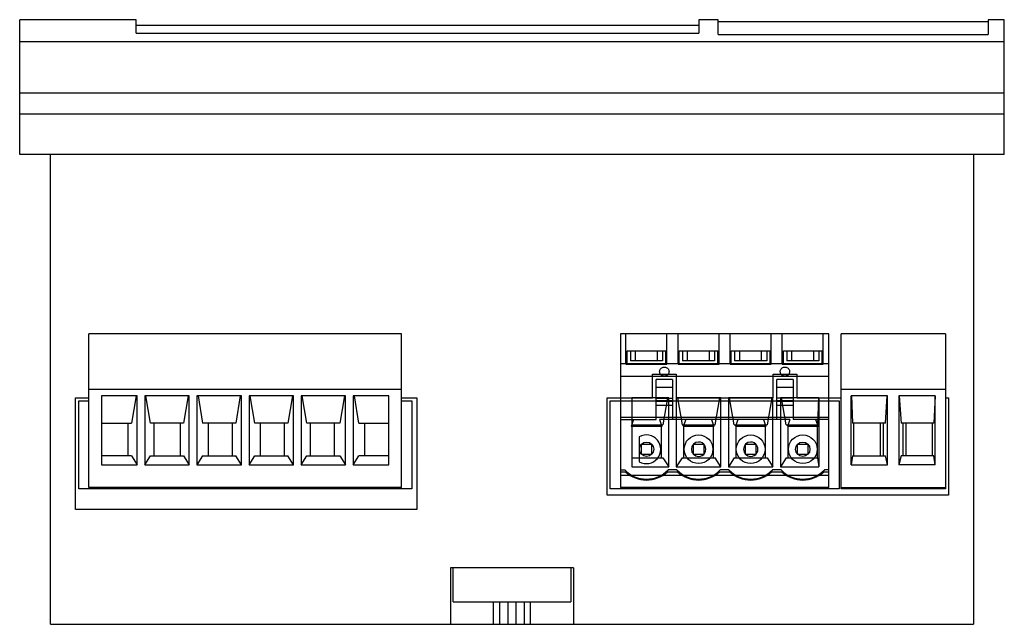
# Model space of a CAD drawing. Header units: millimetres. Extents: x 14.4 to 110.4, y 56.8 to 115.7.
import ezdxf

# ---------------------------------------------------------------- set-up
doc = ezdxf.new("R2010")
doc.units = ezdxf.units.MM
doc.header["$LTSCALE"] = 11.187318
doc.layers.get('0').update_dxf_attribs({"linetype": 'CONTINUOUS'})
doc.layers.add('INTFCLR_37563', color=7, linetype='CONTINUOUS')

msp = doc.modelspace()

# ---------------------------------------------------------------- linework, layer by layer
at = {"color": 7, "linetype": 'Continuous'}
for p, q in [((14.356, 102.553), (14.356, 115.711)), ((25.726, 115.711), (14.356, 115.711)), ((25.726, 114.384), (25.726, 115.711)), ((80.586, 115.711), (80.586, 114.384)), ((82.471, 115.711), (80.586, 115.711)), ((82.471, 114.253), (82.471, 115.711)), ((108.771, 115.503), (82.471, 115.503)), ((110.356, 115.711), (108.771, 115.711)), ((108.771, 115.711), (108.771, 114.253)), ((110.356, 102.553), (110.356, 115.711)), ((80.586, 115.155), (25.726, 115.155)), ((25.726, 114.384), (80.586, 114.384)), ((82.471, 114.253), (108.771, 114.253)), ((110.356, 113.555), (14.356, 113.555)), ((110.356, 108.56), (14.356, 108.56)), ((110.356, 106.493), (14.356, 106.493)), ((110.356, 102.553), (14.356, 102.553)), ((17.356, 56.753), (17.356, 102.553)), ((107.356, 102.553), (107.356, 56.753)), ((21.106, 70.078), (21.106, 85.078)), ((51.586, 85.078), (21.106, 85.078)), ((51.586, 70.078), (51.586, 85.078)), ((104.606, 85.078), (94.446, 85.078)), ((94.446, 69.953), (94.446, 85.078)), ((104.606, 85.078), (104.606, 69.953)), ((76.056, 81.153), (78.356, 81.153)), ((76.056, 78.853), (76.056, 81.153)), ((78.356, 81.153), (78.356, 78.853)), ((87.816, 81.153), (90.116, 81.153)), ((87.816, 78.853), (87.816, 81.153)), ((90.116, 81.153), (90.116, 78.853)), ((19.806, 67.953), (19.806, 78.853)), ((19.806, 78.853), (21.106, 78.853)), ((21.106, 79.678), (51.586, 79.678)), ((22.346, 79.028), (22.346, 72.295)), ((25.811, 79.028), (22.346, 79.028)), ((25.704, 79.028), (25.256, 76.378)), ((25.811, 72.295), (25.811, 79.028)), ((26.56, 79.028), (26.56, 72.295)), ((30.891, 79.028), (26.56, 79.028)), ((27.115, 76.378), (26.667, 79.028)), ((30.784, 79.028), (30.336, 76.378)), ((30.891, 72.295), (30.891, 79.028)), ((31.64, 79.028), (31.64, 72.295)), ((35.971, 79.028), (31.64, 79.028)), ((31.747, 79.028), (32.195, 76.378)), ((35.864, 79.028), (35.416, 76.378)), ((35.971, 72.295), (35.971, 79.028)), ((36.72, 79.028), (36.72, 72.295)), ((41.051, 79.028), (36.72, 79.028)), ((37.275, 76.378), (36.827, 79.028)), ((40.944, 79.028), (40.496, 76.378)), ((41.051, 72.295), (41.051, 79.028)), ((41.8, 79.028), (41.8, 72.295)), ((46.131, 79.028), (41.8, 79.028)), ((42.355, 76.378), (41.907, 79.028)), ((46.024, 79.028), (45.576, 76.378)), ((46.131, 72.295), (46.131, 79.028)), ((46.88, 79.028), (46.88, 72.295)), ((50.346, 79.028), (46.88, 79.028)), ((47.435, 76.378), (46.987, 79.028)), ((50.346, 72.295), (50.346, 79.028)), ((51.586, 78.853), (53.086, 78.853)), ((53.086, 78.853), (53.086, 67.953)), ((71.626, 78.853), (76.056, 78.853)), ((71.626, 69.353), (71.626, 78.853)), ((78.356, 78.853), (87.816, 78.853)), ((90.116, 78.853), (94.446, 78.853)), ((94.446, 79.678), (104.606, 79.678)), ((98.973, 79.028), (95.427, 79.028)), ((95.427, 72.295), (95.427, 79.028)), ((95.452, 79.028), (95.561, 76.378)), ((98.758, 76.378), (98.932, 79.028)), ((98.973, 72.295), (98.973, 79.028)), ((103.624, 79.028), (100.078, 79.028)), ((100.078, 79.028), (100.078, 72.295)), ((100.119, 79.028), (100.293, 76.378)), ((103.599, 79.028), (103.491, 76.378)), ((103.624, 72.295), (103.624, 79.028)), ((104.606, 78.853), (104.906, 78.853)), ((104.906, 78.853), (104.906, 69.353)), ((20.106, 69.953), (20.106, 78.553)), ((20.106, 78.553), (21.106, 78.553)), ((51.586, 78.553), (52.586, 78.553)), ((52.586, 78.553), (52.586, 69.953)), ((71.926, 78.553), (94.246, 78.553)), ((71.926, 69.953), (71.926, 78.553)), ((94.246, 78.553), (94.246, 69.953)), ((93.246, 76.913), (72.926, 76.913)), ((72.926, 76.913), (72.926, 71.623)), ((93.246, 71.623), (93.246, 76.913)), ((22.346, 76.378), (25.256, 76.378)), ((24.946, 73.178), (24.946, 76.378)), ((30.336, 76.378), (27.115, 76.378)), ((27.426, 76.378), (27.426, 73.178)), ((30.026, 73.178), (30.026, 76.378)), ((35.416, 76.378), (32.195, 76.378)), ((32.729, 76.378), (32.729, 73.178)), ((35.106, 73.178), (35.106, 76.378)), ((40.496, 76.378), (37.275, 76.378)), ((37.809, 76.378), (37.809, 73.178)), ((40.186, 73.178), (40.186, 76.378)), ((45.576, 76.378), (42.355, 76.378)), ((42.666, 76.378), (42.666, 73.178)), ((45.042, 73.178), (45.042, 76.378)), ((47.435, 76.378), (50.346, 76.378)), ((47.969, 76.378), (47.969, 73.178)), ((98.758, 76.378), (95.561, 76.378)), ((95.689, 73.178), (95.689, 76.378)), ((98.286, 73.178), (98.286, 76.378)), ((98.551, 76.378), (98.551, 73.178)), ((103.491, 76.378), (100.293, 76.378)), ((100.5, 73.178), (100.5, 76.378)), ((100.766, 76.378), (100.766, 73.178)), ((103.362, 73.178), (103.362, 76.378)), ((74.966, 74.323), (75.966, 74.323)), ((74.966, 73.323), (74.966, 74.323)), ((75.966, 74.323), (75.966, 73.323)), ((80.046, 74.323), (81.046, 74.323)), ((80.046, 73.323), (80.046, 74.323)), ((81.046, 74.323), (81.046, 73.323)), ((85.126, 74.323), (86.126, 74.323)), ((85.126, 73.323), (85.126, 74.323)), ((86.126, 74.323), (86.126, 73.323)), ((90.206, 74.323), (91.206, 74.323)), ((90.206, 73.323), (90.206, 74.323)), ((91.206, 74.323), (91.206, 73.323)), ((25.256, 73.178), (22.346, 73.178)), ((25.256, 73.178), (25.811, 72.295)), ((26.56, 72.295), (27.115, 73.178)), ((27.115, 73.178), (30.336, 73.178)), ((30.336, 73.178), (30.891, 72.295)), ((32.195, 73.178), (31.64, 72.295)), ((32.195, 73.178), (35.416, 73.178)), ((35.971, 72.295), (35.416, 73.178)), ((36.72, 72.295), (37.275, 73.178)), ((37.275, 73.178), (40.496, 73.178)), ((41.051, 72.295), (40.496, 73.178)), ((41.8, 72.295), (42.355, 73.178)), ((42.355, 73.178), (45.576, 73.178)), ((45.576, 73.178), (46.131, 72.295)), ((46.88, 72.295), (47.435, 73.178)), ((50.346, 73.178), (47.435, 73.178)), ((75.966, 73.323), (74.966, 73.323)), ((81.046, 73.323), (80.046, 73.323)), ((86.126, 73.323), (85.126, 73.323)), ((91.206, 73.323), (90.206, 73.323)), ((95.561, 73.178), (95.427, 72.295)), ((95.561, 73.178), (98.758, 73.178)), ((98.973, 72.295), (98.758, 73.178)), ((100.293, 73.178), (100.078, 72.295)), ((103.491, 73.178), (100.293, 73.178)), ((103.624, 72.295), (103.491, 73.178)), ((22.346, 72.295), (25.811, 72.295)), ((26.56, 72.295), (30.891, 72.295)), ((31.64, 72.295), (35.971, 72.295)), ((36.72, 72.295), (41.051, 72.295)), ((41.8, 72.295), (46.131, 72.295)), ((46.88, 72.295), (50.346, 72.295)), ((95.427, 72.295), (98.973, 72.295)), ((103.624, 72.295), (100.078, 72.295)), ((72.926, 71.623), (73.426, 71.623)), ((77.506, 71.623), (78.506, 71.623)), ((82.586, 71.623), (83.586, 71.623)), ((87.666, 71.623), (88.666, 71.623)), ((92.746, 71.623), (93.246, 71.623)), ((52.586, 69.953), (20.106, 69.953)), ((51.586, 70.078), (21.106, 70.078)), ((104.906, 69.353), (71.626, 69.353)), ((94.246, 69.953), (71.926, 69.953)), ((94.446, 70.078), (104.606, 70.078)), ((104.606, 69.953), (94.446, 69.953)), ((53.086, 67.953), (19.806, 67.953)), ((68.356, 62.253), (56.356, 62.253)), ((56.356, 62.253), (56.356, 56.753)), ((56.606, 58.953), (56.606, 62.253)), ((68.106, 62.253), (68.106, 58.953)), ((68.356, 62.253), (68.356, 56.753)), ((56.606, 58.953), (68.106, 58.953)), ((60.556, 56.753), (60.556, 58.953)), ((61.156, 56.753), (61.156, 58.953)), ((61.956, 58.953), (61.956, 56.753)), ((62.756, 56.753), (62.756, 58.953)), ((63.556, 58.953), (63.556, 56.753)), ((64.156, 56.753), (64.156, 58.953)), ((17.356, 56.753), (107.356, 56.753))]:
    msp.add_line(p, q, dxfattribs=at)
for centre in [(75.466, 73.823), (80.546, 73.823), (85.626, 73.823), (90.706, 73.823)]:
    msp.add_arc(centre, 3, 227.15636, 312.84364, dxfattribs=at)
at = {"layer": 'INTFCLR_37563', "color": 7, "linetype": 'Continuous'}
for p, q in [((93.246, 85.093), (72.926, 85.093)), ((72.926, 85.093), (72.926, 70.093)), ((73.466, 82.112), (73.466, 85.093)), ((77.466, 82.112), (77.466, 85.093)), ((78.546, 82.112), (78.546, 85.093)), ((82.546, 82.112), (82.546, 85.093)), ((83.626, 82.112), (83.626, 85.093)), ((87.626, 82.112), (87.626, 85.093)), ((88.706, 82.112), (88.706, 85.093)), ((92.706, 82.112), (92.706, 85.093)), ((93.246, 70.093), (93.246, 85.093)), ((73.574, 83.435), (77.357, 83.435)), ((73.574, 82.112), (73.574, 83.435)), ((73.904, 83.435), (73.904, 82.435)), ((74.399, 82.435), (74.399, 83.435)), ((76.532, 82.435), (76.532, 83.435)), ((77.027, 83.435), (77.027, 82.435)), ((77.357, 82.112), (77.357, 83.435)), ((78.654, 83.435), (82.437, 83.435)), ((78.654, 82.112), (78.654, 83.435)), ((78.984, 83.435), (78.984, 82.435)), ((79.479, 82.435), (79.479, 83.435)), ((81.612, 82.435), (81.612, 83.435)), ((82.107, 83.435), (82.107, 82.435)), ((82.437, 82.112), (82.437, 83.435)), ((83.734, 83.435), (87.517, 83.435)), ((83.734, 82.112), (83.734, 83.435)), ((84.064, 83.435), (84.064, 82.435)), ((84.559, 82.435), (84.559, 83.435)), ((86.692, 82.435), (86.692, 83.435)), ((87.187, 83.435), (87.187, 82.435)), ((87.517, 82.112), (87.517, 83.435)), ((88.814, 83.435), (92.597, 83.435)), ((88.814, 82.112), (88.814, 83.435)), ((89.144, 83.435), (89.144, 82.435)), ((89.639, 82.435), (89.639, 83.435)), ((91.772, 82.435), (91.772, 83.435)), ((92.267, 83.435), (92.267, 82.435)), ((92.597, 82.112), (92.597, 83.435)), ((72.926, 82.193), (93.246, 82.193)), ((73.466, 82.112), (77.466, 82.112)), ((77.027, 82.435), (73.904, 82.435)), ((78.546, 82.112), (82.546, 82.112)), ((82.107, 82.435), (78.984, 82.435)), ((83.626, 82.112), (87.626, 82.112)), ((87.187, 82.435), (84.064, 82.435)), ((88.706, 82.112), (92.706, 82.112)), ((92.267, 82.435), (89.144, 82.435)), ((72.926, 80.956), (93.246, 80.956)), ((78.006, 80.638), (76.406, 80.638)), ((76.406, 76.738), (76.406, 80.638)), ((76.406, 79.878), (78.006, 79.878)), ((78.006, 80.638), (78.006, 76.738)), ((89.766, 80.638), (88.166, 80.638)), ((88.166, 76.738), (88.166, 80.638)), ((88.166, 79.878), (89.766, 79.878)), ((89.766, 80.638), (89.766, 76.738)), ((77.633, 78.843), (74.041, 78.843)), ((74.041, 78.843), (74.041, 72.11)), ((76.406, 78.798), (78.006, 78.798)), ((77.526, 78.843), (77.076, 76.193)), ((77.633, 72.11), (77.633, 78.843)), ((82.713, 78.843), (78.378, 78.843)), ((78.378, 78.843), (78.378, 72.11)), ((78.485, 78.843), (78.935, 76.193)), ((82.156, 76.193), (82.606, 78.843)), ((82.713, 72.11), (82.713, 78.843)), ((87.793, 78.843), (83.458, 78.843)), ((83.458, 78.843), (83.458, 72.11)), ((84.015, 76.193), (83.565, 78.843)), ((87.686, 78.843), (87.236, 76.193)), ((87.793, 72.11), (87.793, 78.843)), ((89.766, 78.798), (88.166, 78.798)), ((92.264, 78.843), (88.538, 78.843)), ((88.538, 78.843), (88.538, 72.11)), ((89.095, 76.193), (88.645, 78.843)), ((92.239, 78.843), (92.131, 76.193)), ((92.264, 78.843), (92.264, 72.11)), ((78.006, 78.538), (76.406, 78.538)), ((76.406, 78.525), (78.006, 78.525)), ((76.406, 78.107), (78.006, 78.107)), ((89.766, 78.538), (88.166, 78.538)), ((88.166, 78.525), (89.766, 78.525)), ((88.166, 78.107), (89.766, 78.107)), ((72.926, 76.738), (76.406, 76.738)), ((74.211, 76.738), (73.976, 76.058)), ((76.956, 76.058), (73.976, 76.058)), ((74.041, 76.193), (77.076, 76.193)), ((89.451, 76.738), (76.721, 76.738)), ((76.721, 76.738), (76.956, 76.058)), ((76.891, 76.193), (76.891, 72.993)), ((78.935, 76.193), (82.156, 76.193)), ((79.291, 76.738), (79.056, 76.058)), ((82.036, 76.058), (79.056, 76.058)), ((79.121, 72.993), (79.121, 76.193)), ((81.801, 76.738), (82.036, 76.058)), ((81.971, 76.193), (81.971, 72.993)), ((84.015, 76.193), (87.236, 76.193)), ((84.371, 76.738), (84.136, 76.058)), ((87.116, 76.058), (84.136, 76.058)), ((84.201, 72.993), (84.201, 76.193)), ((86.881, 76.738), (87.116, 76.058)), ((87.051, 76.193), (87.051, 72.993)), ((89.095, 76.193), (92.131, 76.193)), ((89.451, 76.738), (89.216, 76.058)), ((92.196, 76.058), (89.216, 76.058)), ((89.281, 72.993), (89.281, 76.193)), ((93.246, 76.738), (89.766, 76.738)), ((91.961, 76.738), (92.196, 76.058)), ((92.131, 72.993), (92.131, 76.193)), ((74.766, 75.035), (74.766, 72.611)), ((74.041, 72.993), (77.076, 72.993)), ((77.076, 72.993), (77.633, 72.11)), ((78.935, 72.993), (78.378, 72.11)), ((78.935, 72.993), (82.156, 72.993)), ((82.713, 72.11), (82.156, 72.993)), ((84.015, 72.993), (83.458, 72.11)), ((84.015, 72.993), (87.236, 72.993)), ((87.236, 72.993), (87.793, 72.11)), ((89.095, 72.993), (88.538, 72.11)), ((89.095, 72.993), (92.131, 72.993)), ((92.131, 72.993), (92.264, 72.11)), ((74.041, 72.11), (77.633, 72.11)), ((78.378, 72.11), (82.713, 72.11)), ((83.458, 72.11), (87.793, 72.11)), ((88.538, 72.11), (92.264, 72.11)), ((72.926, 71.823), (73.345, 71.823)), ((72.926, 71.293), (93.246, 71.293)), ((78.425, 71.823), (77.586, 71.823)), ((83.505, 71.823), (82.666, 71.823)), ((88.585, 71.823), (87.746, 71.823)), ((93.246, 71.823), (92.826, 71.823)), ((93.246, 70.093), (72.926, 70.093))]:
    msp.add_line(p, q, dxfattribs=at)
for centre, radius in [((80.546, 73.823), 1.4), ((85.626, 73.823), 1.4), ((90.706, 73.823), 1.4), ((75.476, 73.823), 0.7), ((90.706, 73.823), 0.7)]:
    msp.add_circle(centre, radius, dxfattribs=at)
for centre, radius, start, end in [((75.466, 73.823), 1.4, 240, 120), ((80.546, 73.823), 0.7, 90.16739, 269.89944), ((80.556, 73.823), 0.7, 269.01579, 90.98592), ((85.626, 73.823), 0.7, 90.16739, 269.89944), ((85.636, 73.823), 0.7, 269.01579, 90.98592), ((75.466, 73.823), 2.915, 223.32204, 316.67796), ((80.546, 73.823), 2.915, 223.32204, 316.67796), ((85.626, 73.823), 2.915, 223.32204, 316.67796), ((90.706, 73.823), 2.915, 223.32204, 316.67796)]:
    msp.add_arc(centre, radius, start, end, dxfattribs=at)
for points, knots in [([(76.77, 81.533), (76.788, 81.58), (76.835, 81.669), (76.947, 81.766), (77.074, 81.822), (77.163, 81.835), (77.206, 81.835)], [0, 0, 0, 0, 0.268532, 0.527539, 0.772963, 1, 1, 1, 1]), ([(77.206, 81.835), (77.25, 81.835), (77.34, 81.822), (77.466, 81.765), (77.576, 81.669), (77.623, 81.58), (77.641, 81.533)], [0, 0, 0, 0, 0.235131, 0.476273, 0.727744, 1, 1, 1, 1]), ([(88.53, 81.533), (88.548, 81.58), (88.595, 81.669), (88.707, 81.766), (88.834, 81.822), (88.923, 81.835), (88.966, 81.835)], [0, 0, 0, 0, 0.268532, 0.527539, 0.772963, 1, 1, 1, 1]), ([(88.966, 81.835), (89.01, 81.835), (89.1, 81.822), (89.226, 81.765), (89.336, 81.669), (89.383, 81.58), (89.401, 81.533)], [0, 0, 0, 0, 0.235131, 0.476273, 0.727744, 1, 1, 1, 1]), ([(77.206, 80.956), (77.163, 80.957), (77.079, 80.968), (76.964, 81.016), (76.868, 81.091), (76.796, 81.187), (76.753, 81.298), (76.742, 81.417), (76.758, 81.495), (76.77, 81.533)], [0, 0, 0, 0, 0.151448, 0.298004, 0.440589, 0.580356, 0.71929, 0.859416, 1, 1, 1, 1]), ([(77.641, 81.533), (77.653, 81.495), (77.669, 81.417), (77.658, 81.298), (77.615, 81.187), (77.544, 81.092), (77.448, 81.017), (77.332, 80.968), (77.248, 80.957), (77.206, 80.956)], [0, 0, 0, 0, 0.140619, 0.280493, 0.419121, 0.558673, 0.701199, 0.847966, 1, 1, 1, 1]), ([(88.966, 80.956), (88.923, 80.957), (88.839, 80.968), (88.724, 81.016), (88.628, 81.091), (88.556, 81.187), (88.513, 81.298), (88.502, 81.417), (88.518, 81.495), (88.53, 81.533)], [0, 0, 0, 0, 0.151448, 0.298004, 0.440589, 0.580356, 0.71929, 0.859416, 1, 1, 1, 1]), ([(89.401, 81.533), (89.413, 81.495), (89.429, 81.417), (89.418, 81.298), (89.375, 81.187), (89.304, 81.092), (89.208, 81.017), (89.092, 80.968), (89.008, 80.957), (88.966, 80.956)], [0, 0, 0, 0, 0.140619, 0.280493, 0.419121, 0.558673, 0.701199, 0.847966, 1, 1, 1, 1])]:
    msp.add_open_spline(points, degree=3, knots=knots, dxfattribs=at)

doc.saveas('drawing.dxf')
